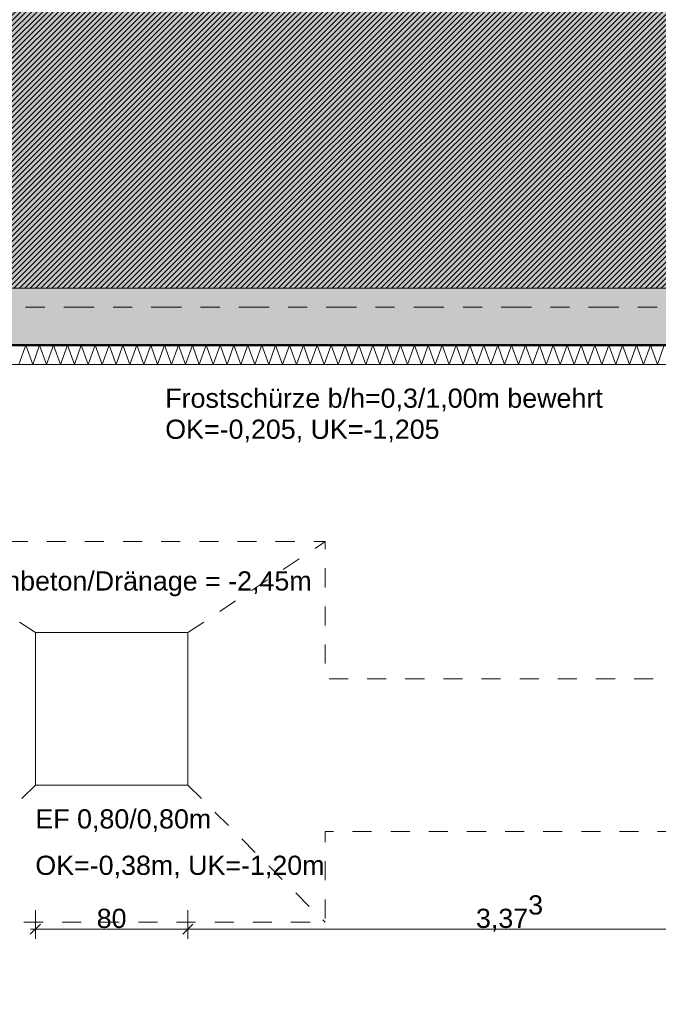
# Model space of a CAD drawing. Header units: metres. Extents: x -273 to 6, y -183 to 13.
# Tile 19 of 256: x -173.48 to -170.13, y -43.1 to -37.94. Entities that reach past the tile are written whole.
import ezdxf

# ---------------------------------------------------------------- set-up
doc = ezdxf.new("R2010")
doc.units = ezdxf.units.M
doc.header["$LTSCALE"] = 0.05
doc.header["$PDMODE"] = 1
doc.header["$PDSIZE"] = -2
doc.linetypes.add('ISO-03 Gestrichelt mit Abstand-3', pattern=[1.524, 0.6096, -0.9144])
doc.linetypes.add('Linienart-53', pattern=[5.291531, 3.175, -1.058062, 0.352704, -0.705764])
doc.layers.get('0').update_dxf_attribs({"lineweight": 25})
for name, color, linetype, lineweight, true_color in [('00 -Bauelemente -Dämmung innen', 7, 'Continuous', 9, 0xff7fe6), ('30 -32 Gründung- 2 Flachgründungen u. Bodenplatten', 7, 'Continuous', 9, 0xff6633), ('30 -32 Gründung-4 Frostschürze', 7, 'Continuous', 9, 0x66aaff), ('70 -72 Beschriftung- 1 Beschriftung allgemein', 7, 'Continuous', 9, 0xff6633), ('70 -76 Bemaßung- 2 Allgemein', 7, 'Continuous', 5, 0x6666cc)]:
    doc.layers.add(name, color=color, linetype=linetype, lineweight=lineweight, true_color=true_color)
for name, color, linetype, lineweight in [('30 -35 Decken- 2 Beläge- Dämmung', 7, 'Continuous', 9), ('70 -71 Achsen- 1 Gebäudeachsen', 7, 'Linienart-53', 18), ('Keine', 7, 'Continuous', 9)]:
    doc.layers.add(name, color=color, linetype=linetype, lineweight=lineweight)
doc.styles.add('Arial', font='arial.ttf')
doc.dimstyles.new('k+k_klein', dxfattribs={"dimtxt": 0.100689, "dimasz": 0.05302, "dimexe": 0.05, "dimexo": 0.15, "dimgap": 0.005, "dimtad": 1, "dimdec": 3, "dimtxsty": 'Arial', "dimblk": 'VW_SLASH-2', "dimblk1": 'VW_SLASH-2', "dimblk2": 'VW_SLASH-2', "dimcen": 0, "dimdle": 0.025, "dimadec": 3, "dimazin": 0, "dimtfac": 0.75, "dimtdec": 3, "dimtix": 1, "dimtmove": 0, "dimatfit": 0, "dimldrblk": 'VW_FILLEDARROW', "dimfxl": 0.1, "dimfxlon": 1, "dimfrac": 2, "dimtolj": 1, "dimarcsym": 0})

# ---------------------------------------------------------------- blocks, each defined once
blk = doc.blocks.new('_Achsen (3D)')
at = {"layer": '70 -71 Achsen- 1 Gebäudeachsen', "transparency": 33554687}
blk.add_line((-179.668, -39.447), (3.826, -39.447), dxfattribs=at)
blk = doc.blocks.new('Gruppe-544')
at = {"color": 255, "linetype": 'Continuous', "lineweight": 5}
blk.add_wipeout([(-174.646, -39.747), (-168.596, -39.747), (-168.596, -39.647), (-174.646, -39.647)], dxfattribs=at).dxf.layer = '00 -Bauelemente -Dämmung innen'
blk = doc.blocks.new('Gruppe-545')
at = {"layer": '00 -Bauelemente -Dämmung innen', "color": 7, "transparency": 33554687, "flags": 128}
blk.add_lwpolyline([(-173.4813, -39.747), (-173.4449, -39.647), (-173.4085, -39.747), (-173.3721, -39.647), (-173.3357, -39.747), (-173.2993, -39.647), (-173.2629, -39.747), (-173.2265, -39.647), (-173.1901, -39.747), (-173.1537, -39.647), (-173.1173, -39.747), (-173.0809, -39.647), (-173.0445, -39.747), (-173.0081, -39.647), (-172.9717, -39.747), (-172.9353, -39.647), (-172.8989, -39.747), (-172.8625, -39.647), (-172.8261, -39.747), (-172.7898, -39.647), (-172.7534, -39.747), (-172.717, -39.647), (-172.6806, -39.747), (-172.6442, -39.647), (-172.6078, -39.747), (-172.5714, -39.647), (-172.535, -39.747), (-172.4986, -39.647), (-172.4622, -39.747), (-172.4258, -39.647), (-172.3894, -39.747), (-172.353, -39.647), (-172.3166, -39.747), (-172.2802, -39.647), (-172.2438, -39.747), (-172.2074, -39.647), (-172.171, -39.747), (-172.1346, -39.647), (-172.0982, -39.747), (-172.0618, -39.647), (-172.0254, -39.747), (-171.989, -39.647), (-171.9526, -39.747), (-171.9162, -39.647), (-171.8798, -39.747), (-171.8434, -39.647), (-171.807, -39.747), (-171.7706, -39.647), (-171.7342, -39.747), (-171.6978, -39.647), (-171.6614, -39.747), (-171.625, -39.647), (-171.5886, -39.747), (-171.5523, -39.647), (-171.5159, -39.747), (-171.4795, -39.647), (-171.4431, -39.747), (-171.4067, -39.647), (-171.3703, -39.747), (-171.3339, -39.647), (-171.2975, -39.747), (-171.2611, -39.647), (-171.2247, -39.747), (-171.1883, -39.647), (-171.1519, -39.747), (-171.1155, -39.647), (-171.0791, -39.747), (-171.0427, -39.647), (-171.0063, -39.747), (-170.9699, -39.647), (-170.9335, -39.747), (-170.8971, -39.647), (-170.8607, -39.747), (-170.8243, -39.647), (-170.7879, -39.747), (-170.7515, -39.647), (-170.7151, -39.747), (-170.6787, -39.647), (-170.6423, -39.747), (-170.6059, -39.647), (-170.5695, -39.747), (-170.5331, -39.647), (-170.4967, -39.747), (-170.4603, -39.647), (-170.4239, -39.747), (-170.3875, -39.647), (-170.3512, -39.747), (-170.3148, -39.647), (-170.2784, -39.747), (-170.242, -39.647), (-170.2056, -39.747), (-170.1692, -39.647), (-170.1328, -39.747), (-170.0964, -39.647)], dxfattribs=at)
blk = doc.blocks.new('Gruppe-549')
at = {"layer": '00 -Bauelemente -Dämmung innen', "color": 7, "linetype": 'Continuous', "lineweight": 9, "transparency": 33554687}
blk.add_line((-168.596, -39.647), (-174.646, -39.647), dxfattribs=at)
blk = doc.blocks.new('Gruppe-550')
at = {"layer": '00 -Bauelemente -Dämmung innen', "color": 7, "linetype": 'Continuous', "lineweight": 9, "transparency": 33554687}
blk.add_line((-174.646, -39.747), (-168.596, -39.747), dxfattribs=at)
blk = doc.blocks.new('Gruppe-551')
at = {"color": 7, "transparency": 33554687}
for name in ['Gruppe-549', 'Gruppe-550']:
    blk.add_blockref(name, (0, 0), dxfattribs=at)
blk = doc.blocks.new('Gruppe-552')
at = {"layer": '00 -Bauelemente -Dämmung innen', "color": 7}
blk.add_blockref('Gruppe-544', (0, 0), dxfattribs=at)
at = {"color": 7, "transparency": 33554687}
blk.add_blockref('Gruppe-551', (0, 0), dxfattribs=at)
at = {"layer": '00 -Bauelemente -Dämmung innen', "color": 7, "transparency": 33554687}
blk.add_blockref('Gruppe-545', (0, 0), dxfattribs=at)
blk = doc.blocks.new('Gruppe-553')
at = {"layer": '00 -Bauelemente -Dämmung innen', "color": 7, "transparency": 33554687}
blk.add_blockref('Gruppe-552', (0, 0), dxfattribs=at)
at = {"layer": '00 -Bauelemente -Dämmung innen', "color": 0, "flags": 1}
for tag in ['prm0_value', 'prm1_value', 'prm2_value', 'prm3_value', 'prm4_value', 'prm5_value', 'prm6_value', 'IFC_UUID', 'instanceID', 'prm0_name', 'prm0_type', 'prm1_name', 'prm1_type', 'prm2_name', 'prm2_type', 'prm3_name', 'prm3_type', 'prm4_name', 'prm4_type', 'prm5_name', 'prm5_type', 'prm6_name', 'prm6_type']:
    blk.add_attdef(tag, (-174.646, -39.747), '', height=0.00018, dxfattribs=at)
blk = doc.blocks.new('Gruppe-2096')
at = {"layer": '30 -32 Gründung- 2 Flachgründungen u. Bodenplatten', "flags": 128}
blk.add_lwpolyline([(-173.3947, -41.154), (-172.5947, -41.154), (-172.5947, -41.954), (-173.3947, -41.954)], close=True, dxfattribs=at)
at = {"color": 255}
for points in [[(-173.3947, -42.2163), (-172.4663, -42.2163), (-172.4663, -42.054), (-173.3947, -42.054)], [(-173.3947, -42.4597), (-171.8704, -42.4597), (-171.8704, -42.2975), (-173.3947, -42.2975)]]:
    blk.add_wipeout(points, dxfattribs=at).dxf.layer = '70 -72 Beschriftung- 1 Beschriftung allgemein'
at = {"layer": '70 -72 Beschriftung- 1 Beschriftung allgemein', "char_height": 0.100689, "attachment_point": 1, "line_spacing_factor": 0.970891, "style": 'Arial'}
for s, insert in [('EF 0,80/0,80m', (-173.3947, -42.0811)), ('OK=-0,38m, UK=-1,20m', (-173.3947, -42.3245))]:
    blk.add_mtext(s, dxfattribs=dict(at, insert=insert))
blk = doc.blocks.new('Gruppe-2490')
at = {"layer": 'Keine', "color": 7, "linetype": 'ISO-03 Gestrichelt mit Abstand-3', "lineweight": 9}
for p, q in [((-173.3947, -41.154), (-174.1147, -40.677)), ((-172.5947, -41.154), (-171.8747, -40.677)), ((-173.3947, -41.954), (-174.1147, -42.674)), ((-172.5947, -41.954), (-171.8747, -42.674))]:
    blk.add_line(p, q, dxfattribs=at)
at = {"layer": 'Keine', "color": 7, "linetype": 'ISO-03 Gestrichelt mit Abstand-3', "lineweight": 9, "flags": 128}
for points in [[(-162.8923, -43.104), (-165.3323, -43.104), (-165.3323, -42.197), (-167.7014, -42.197), (-167.7014, -42.674), (-169.9414, -42.674), (-169.9414, -42.197), (-171.8747, -42.197), (-171.8747, -42.674), (-174.1147, -42.674), (-174.1147, -42.197), (-178.021, -42.197), (-178.021, -20.572), (-177.221, -20.572), (-177.221, -41.397), (-174.1147, -41.397), (-174.1147, -40.677), (-171.8747, -40.677), (-171.8747, -41.397), (-169.9414, -41.397), (-169.9414, -40.677), (-167.7014, -40.677), (-167.7014, -41.397), (-165.3323, -41.397), (-165.3323, -40.004), (-162.8923, -40.004), (-162.8923, -41.397), (-159.876, -41.397), (-159.876, -42.197), (-162.8923, -42.197)], [(-173.3947, -41.154), (-172.5947, -41.154), (-172.5947, -41.954), (-173.3947, -41.954)]]:
    blk.add_lwpolyline(points, close=True, dxfattribs=at)
at = {"layer": '70 -72 Beschriftung- 1 Beschriftung allgemein', "insert": (-172.9796, -40.8329), "char_height": 0.100689, "attachment_point": 2, "line_spacing_factor": 0.96878, "style": 'Arial'}
blk.add_mtext('UK Dränbeton/Dränage = -2,45m ', dxfattribs=at)
blk = doc.blocks.new('_FU_2D LP5 (2D)')
at = {"layer": '30 -35 Decken- 2 Beläge- Dämmung', "linetype": 'Continuous', "lineweight": 18, "true_color": 0xd9d9d9}
h = blk.add_hatch(dxfattribs=at)
h.set_pattern_fill('Schraffur grau', color=254, style=0, pattern_type=2)
h.set_pattern_definition([(45, (-169.438402, -27.189444), (0.014142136, -0.014142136), [])])
h.paths.add_polyline_path([(-170.32099996, -13.79704198), (-162.72099996, -13.79704198), (-162.72099996, -12.29704198), (-175.32099996, -12.29704198), (-175.32099996, -18.69704198), (-174.17099996, -18.69704198), (-174.17099996, -24.19704198), (-175.32099996, -24.19704198), (-175.32099996, -30.09704198), (-174.32099996, -30.09704198), (-174.32099996, -32.29704198), (-175.32099996, -32.29704198), (-175.32099996, -38.67204198), (-174.64599996, -38.67204198), (-174.64599996, -39.34704198), (-168.59599996, -39.34704198), (-168.59599996, -38.67204198), (-167.04599996, -38.67204198), (-167.04599996, -39.34704198), (-160.82099996, -39.34704198), (-160.82099996, -34.34704198), (-170.32099996, -34.34704198)])
at = {"layer": 'Keine', "linetype": 'Continuous', "lineweight": 0, "transparency": 33554511}
h = blk.add_hatch(color=43, dxfattribs=at)
h.paths.add_polyline_path([(-168.59599996, -39.34704198), (-168.59599996, -38.67204198), (-167.04599996, -38.67204198), (-167.04599996, -39.34704198), (-160.82099996, -39.34704198), (-160.82099996, -12.29704198), (-175.32099996, -12.29704198), (-175.32099996, -18.69704198), (-174.17099996, -18.69704198), (-174.17099996, -24.19704198), (-175.32099996, -24.19704198), (-175.32099996, -30.09704198), (-174.32099996, -30.09704198), (-174.32099996, -32.29704198), (-175.32099996, -32.29704198), (-175.32099996, -38.67204198), (-174.64599996, -38.67204198), (-174.64599996, -39.34704198)])
h.paths.add_polyline_path([(-169.32099996, -29.69704198), (-166.32099996, -29.69704198), (-166.32099996, -32.69704198), (-169.32099996, -32.69704198)])
h.paths.add_polyline_path([(-166.32099996, -25.19704198), (-169.32099996, -25.19704198), (-169.32099996, -17.69704198), (-166.32099996, -17.69704198)])
at = {"layer": '30 -35 Decken- 2 Beläge- Dämmung', "flags": 128}
blk.add_lwpolyline([(-170.32099996, -13.79704198), (-162.72099996, -13.79704198), (-162.72099996, -12.29704198), (-175.32099996, -12.29704198), (-175.32099996, -18.69704198), (-174.17099996, -18.69704198), (-174.17099996, -24.19704198), (-175.32099996, -24.19704198), (-175.32099996, -30.09704198), (-174.32099996, -30.09704198), (-174.32099996, -32.29704198), (-175.32099996, -32.29704198), (-175.32099996, -38.67204198), (-174.64599996, -38.67204198), (-174.64599996, -39.34704198), (-168.59599996, -39.34704198), (-168.59599996, -38.67204198), (-167.04599996, -38.67204198), (-167.04599996, -39.34704198), (-160.82099996, -39.34704198), (-160.82099996, -34.34704198), (-170.32099996, -34.34704198)], close=True, dxfattribs=at)
at = {"layer": 'Keine', "flags": 128}
blk.add_lwpolyline([(-168.59599996, -39.34704198), (-168.59599996, -38.67204198), (-167.04599996, -38.67204198), (-167.04599996, -39.34704198), (-160.82099996, -39.34704198), (-160.82099996, -12.29704198), (-175.32099996, -12.29704198), (-175.32099996, -18.69704198), (-174.17099996, -18.69704198), (-174.17099996, -24.19704198), (-175.32099996, -24.19704198), (-175.32099996, -30.09704198), (-174.32099996, -30.09704198), (-174.32099996, -32.29704198), (-175.32099996, -32.29704198), (-175.32099996, -38.67204198), (-174.64599996, -38.67204198), (-174.64599996, -39.34704198)], close=True, dxfattribs=at)
at = {"layer": '00 -Bauelemente -Dämmung innen', "color": 7}
blk.add_blockref('Gruppe-553', (0, 0), dxfattribs=at)
at = {"layer": '30 -32 Gründung- 2 Flachgründungen u. Bodenplatten', "color": 7}
blk.add_blockref('Gruppe-2096', (0, 0), dxfattribs=at)
at = {"layer": '30 -32 Gründung-4 Frostschürze', "linetype": 'Continuous', "lineweight": 0, "transparency": 33554534}
blk.add_hatch(color=161, dxfattribs=at).paths.add_polyline_path([(-168.59599996, -39.64704198), (-174.64599996, -39.64704198), (-174.64599996, -39.34704198), (-168.59599996, -39.34704198)])
at = {"layer": '30 -32 Gründung-4 Frostschürze', "flags": 128}
blk.add_lwpolyline([(-168.59599996, -39.64704198), (-174.64599996, -39.64704198), (-174.64599996, -39.34704198), (-168.59599996, -39.34704198)], close=True, dxfattribs=at)
at = {"layer": '70 -72 Beschriftung- 1 Beschriftung allgemein', "color": 7}
blk.add_blockref('Gruppe-2490', (0, 0), dxfattribs=at)
at = {"layer": '70 -72 Beschriftung- 1 Beschriftung allgemein', "color": 103, "lineweight": 50, "true_color": 0x66cc7f, "flags": 128}
blk.add_lwpolyline([(-176.02099996, -11.09704198), (-176.02099996, -12.29704198), (-175.62099996, -12.29704198), (-175.62099996, -18.69704198), (-176.67099996, -18.69704198), (-176.67099996, -24.19704197), (-175.62099996, -24.19704198), (-175.62099996, -30.09704198), (-176.52099996, -30.09704198), (-176.52099996, -32.29704198), (-175.62099996, -32.29704198), (-175.62099996, -38.67204198), (-176.19599996, -38.67204198), (-176.19599996, -40.22204198), (-174.64599996, -40.22204198), (-174.64599996, -39.64704198), (-168.59599996, -39.64704198), (-168.59599996, -40.22204198), (-167.04599996, -40.22204198), (-167.04599996, -39.64704198), (-160.82099996, -39.64704198), (-160.82099996, -40.04704198), (-159.62099996, -40.04704198)], dxfattribs=at)
blk = doc.blocks.new('Gruppe-2703')
at = {"color": 255}
blk.add_wipeout([(-172.7135, -40.1716), (-170.4086, -40.1716), (-170.4086, -39.847), (-172.7135, -39.847)], dxfattribs=at).dxf.layer = '70 -72 Beschriftung- 1 Beschriftung allgemein'
at = {"layer": '70 -72 Beschriftung- 1 Beschriftung allgemein', "insert": (-172.7135, -39.8741), "char_height": 0.100689, "attachment_point": 1, "line_spacing_factor": 0.970891, "style": 'Arial'}
blk.add_mtext('Frostschürze b/h=0,3/1,00m bewehrt\\POK=-0,205, UK=-1,205', dxfattribs=at)
blk = doc.blocks.new('VW_SLASH-2')
at = {"color": 0, "linetype": 'ByBlock', "lineweight": -2, "transparency": 16777216}
blk.add_line((0.472, 0), (-1, 0), dxfattribs=at)
at = {"color": 0, "lineweight": 5, "transparency": 16777216, "flags": 128}
blk.add_lwpolyline([(0.5, 0.5), (-0.5, -0.5)], dxfattribs=at)
blk = doc.blocks.new('*D4165')
at = {"layer": '70 -76 Bemaßung- 2 Allgemein', "color": 0, "lineweight": -2}
for p, q in [((-173.3947, -42.6103), (-173.3947, -42.7603)), ((-172.5947, -42.6103), (-172.5947, -42.7603)), ((-172.6477, -42.7103), (-173.3417, -42.7103))]:
    blk.add_line(p, q, dxfattribs=at)
at = {"layer": 'Defpoints', "color": 0}
for p in [(-172.5947, -41.154), (-173.3947, -41.954), (-173.3947, -42.7103)]:
    blk.add_point(p, dxfattribs=at)
at = {"layer": '70 -76 Bemaßung- 2 Allgemein', "color": 0, "lineweight": -2, "xscale": 0.05302001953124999, "yscale": 0.05302001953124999, "zscale": 0.05302001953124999, "rotation": 180}
blk.add_blockref('VW_SLASH-2', (-173.3947, -42.7103), dxfattribs=at)
at = {"layer": '70 -76 Bemaßung- 2 Allgemein', "color": 0, "lineweight": -2, "xscale": 0.05302001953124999, "yscale": 0.05302001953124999, "zscale": 0.05302001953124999}
blk.add_blockref('VW_SLASH-2', (-172.5947, -42.7103), dxfattribs=at)
at = {"layer": '70 -76 Bemaßung- 2 Allgemein', "color": 0, "insert": (-172.9947, -42.6539), "char_height": 0.10069, "attachment_point": 5, "style": 'Arial'}
blk.add_mtext('\\A1;80', dxfattribs=at)
blk = doc.blocks.new('VW_FILLEDARROW')
at = {"linetype": 'Continuous', "lineweight": 0, "transparency": 16777216}
blk.add_hatch(color=0, dxfattribs=at).paths.add_polyline_path([(-2.829, 0.758), (0, 0), (-2.829, -0.758)])
at = {"color": 0, "lineweight": 5, "transparency": 16777216, "flags": 128}
blk.add_lwpolyline([(-2.829, 0.758), (0, 0), (-2.829, -0.758)], close=True, dxfattribs=at)
blk = doc.blocks.new('*D4166')
at = {"layer": '70 -76 Bemaßung- 2 Allgemein', "color": 0, "lineweight": -2}
for p, q in [((-172.5947, -42.6103), (-172.5947, -42.7603)), ((-169.2214, -42.6103), (-169.2214, -42.7603)), ((-169.2744, -42.7103), (-172.5417, -42.7103))]:
    blk.add_line(p, q, dxfattribs=at)
at = {"layer": 'Defpoints', "color": 0}
for p in [(-172.5947, -41.154), (-169.2214, -41.154), (-172.5947, -42.7103)]:
    blk.add_point(p, dxfattribs=at)
at = {"layer": '70 -76 Bemaßung- 2 Allgemein', "color": 0, "lineweight": -2, "xscale": 0.05302001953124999, "yscale": 0.05302001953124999, "zscale": 0.05302001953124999, "rotation": 180}
blk.add_blockref('VW_SLASH-2', (-172.5947, -42.7103), dxfattribs=at)
at = {"layer": '70 -76 Bemaßung- 2 Allgemein', "color": 0, "lineweight": -2, "xscale": 0.05302001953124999, "yscale": 0.05302001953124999, "zscale": 0.05302001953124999}
blk.add_blockref('VW_SLASH-2', (-169.2214, -42.7103), dxfattribs=at)
at = {"layer": '70 -76 Bemaßung- 2 Allgemein', "color": 0, "insert": (-170.908, -42.6272), "char_height": 0.100689, "attachment_point": 5, "style": 'Arial'}
blk.add_mtext('\\A1;3,37\\S3^ ;', dxfattribs=at)
blk = doc.blocks.new('*D4172')
at = {"layer": '70 -76 Bemaßung- 2 Allgemein', "color": 0, "lineweight": -2}
for p, q in [((-173.881, -39.447), (-174.031, -39.447)), ((-173.981, -41.101), (-173.981, -39.5001)), ((-173.881, -41.154), (-174.031, -41.154))]:
    blk.add_line(p, q, dxfattribs=at)
at = {"layer": 'Defpoints', "color": 0}
for p in [(-173.981, -39.447), (-173.481, -39.447), (-172.5947, -41.154)]:
    blk.add_point(p, dxfattribs=at)
at = {"layer": '70 -76 Bemaßung- 2 Allgemein', "color": 0, "lineweight": -2, "xscale": 0.05302001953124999, "yscale": 0.05302001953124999, "zscale": 0.05302001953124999}
for p, rotation in [((-173.981, -39.447), 90), ((-173.981, -41.154), 270)]:
    blk.add_blockref('VW_SLASH-2', p, dxfattribs=dict(at, rotation=rotation))
at = {"layer": '70 -76 Bemaßung- 2 Allgemein', "color": 0, "insert": (-174.0624, -40.3005), "char_height": 0.100689, "attachment_point": 5, "rotation": 90, "style": 'Arial'}
blk.add_mtext('\\A1;1,70\\S7^ ;', dxfattribs=at)
blk = doc.blocks.new('*D4173')
at = {"layer": '70 -76 Bemaßung- 2 Allgemein', "color": 0, "lineweight": -2}
for p, q in [((-173.881, -41.154), (-174.031, -41.154)), ((-173.981, -41.901), (-173.981, -41.2071)), ((-173.881, -41.954), (-174.031, -41.954))]:
    blk.add_line(p, q, dxfattribs=at)
at = {"layer": 'Defpoints', "color": 0}
for p in [(-173.981, -41.154), (-172.5947, -41.154), (-172.5947, -41.954)]:
    blk.add_point(p, dxfattribs=at)
at = {"layer": '70 -76 Bemaßung- 2 Allgemein', "color": 0, "lineweight": -2, "xscale": 0.05302001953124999, "yscale": 0.05302001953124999, "zscale": 0.05302001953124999}
for p, rotation in [((-173.981, -41.154), 90), ((-173.981, -41.954), 270)]:
    blk.add_blockref('VW_SLASH-2', p, dxfattribs=dict(at, rotation=rotation))
at = {"layer": '70 -76 Bemaßung- 2 Allgemein', "color": 0, "insert": (-174.0374, -41.554), "char_height": 0.10069, "attachment_point": 5, "rotation": 90, "style": 'Arial'}
blk.add_mtext('\\A1;80', dxfattribs=at)
blk = doc.blocks.new('Gruppe-2962')
at = {"layer": '70 -76 Bemaßung- 2 Allgemein'}
for base, p1, p2, text, picture, middle in [((-173.3947, -42.7103), (-172.5947, -41.154), (-173.3947, -41.954), '80', '*D4165', (-172.9947, -42.6539)), ((-172.5947, -42.7103), (-169.2214, -41.154), (-172.5947, -41.154), '3,37\\S3^ ;', '*D4166', (-170.908, -42.6272))]:
    dim = blk.add_linear_dim(base=base, p1=p1, p2=p2, text=text, dimstyle='k+k_klein', override={"dimtxt": 0.100689, "dimgap": 0.005, "dimpost": '<>', "dimtxsty": 'Arial', "dimtmove": 2}, dxfattribs=at)
    dim.commit()
    dim.dimension.update_dxf_attribs({"geometry": picture, "text_midpoint": middle})
blk = doc.blocks.new('Gruppe-2963')
at = {"layer": '70 -76 Bemaßung- 2 Allgemein'}
for base, p1, p2, text, picture, middle in [((-173.98099996, -39.44704198), (-172.59469996, -41.15404198), (-173.48099996, -39.44704198), '1,70\\S7^ ;', '*D4172', (-174.06238909, -40.30054198)), ((-173.98099996, -41.15404198), (-172.59469996, -41.95404198), (-172.59469996, -41.15404198), '80', '*D4173', (-174.03740152, -41.55404198))]:
    dim = blk.add_linear_dim(base=base, p1=p1, p2=p2, angle=270, text=text, dimstyle='k+k_klein', override={"dimtxt": 0.100689, "dimgap": 0.005, "dimdec": 8, "dimpost": '<>', "dimtxsty": 'Arial', "dimtmove": 2}, dxfattribs=at)
    dim.commit()
    dim.dimension.update_dxf_attribs({"geometry": picture, "text_midpoint": middle})
blk = doc.blocks.new('_FU_2D Bemaßung_ Beschriftung (3D)')
at = {"layer": '70 -72 Beschriftung- 1 Beschriftung allgemein', "color": 7}
blk.add_blockref('Gruppe-2703', (0, 0), dxfattribs=at)
at = {"layer": '70 -76 Bemaßung- 2 Allgemein'}
for name in ['Gruppe-2963', 'Gruppe-2962']:
    blk.add_blockref(name, (0, 0), dxfattribs=at)

msp = doc.modelspace()

# ---------------------------------------------------------------- block references
at = {"layer": 'Keine', "color": 1}
msp.add_blockref('_Achsen (3D)', (0, 0), dxfattribs=at)

# ---------------------------------------------------------------- next in the draw order: block references
msp.add_blockref('_FU_2D LP5 (2D)', (0, 0), dxfattribs=at)

# ---------------------------------------------------------------- next in the draw order: block references
msp.add_blockref('_FU_2D Bemaßung_ Beschriftung (3D)', (0, 0), dxfattribs=at)

doc.saveas('drawing.dxf')
